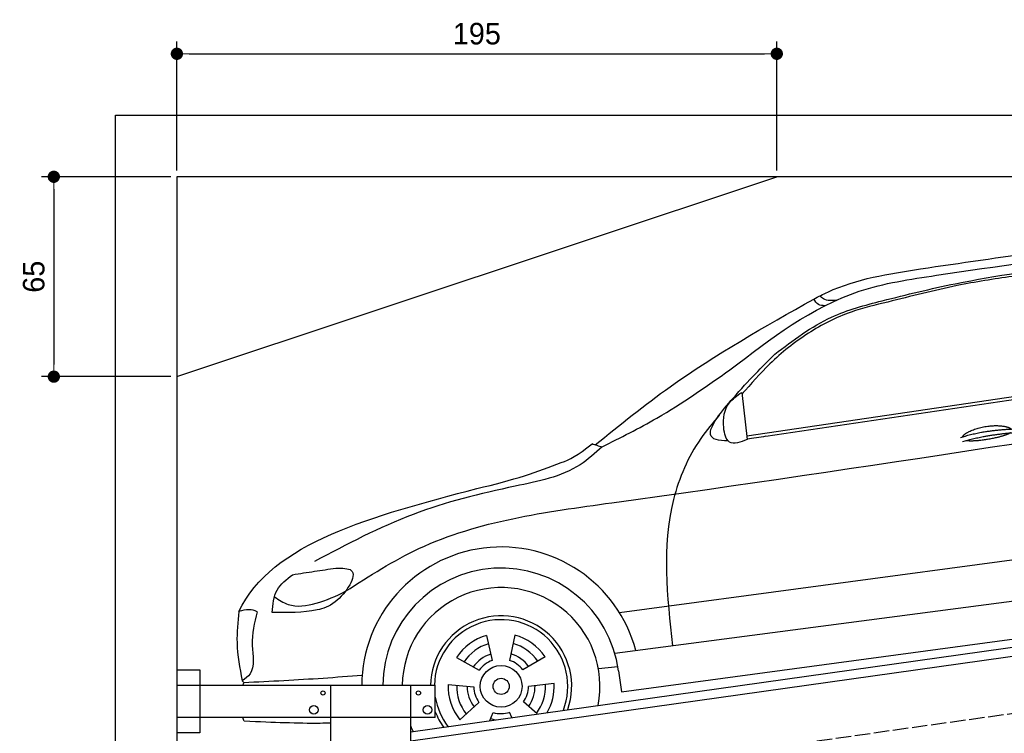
# Model space of a CAD drawing. Extents: x 13 to 6414, y -50 to 5951.
# Tile 4 of 6: x 13 to 3214, y 3630 to 5951. Entities that reach past the tile are written whole.
import ezdxf

# ---------------------------------------------------------------- set-up
doc = ezdxf.new("R2010")
doc.units = 0
doc.header["$LTSCALE"] = 10
doc.header["$MEASUREMENT"] = 0
doc.linetypes.add('GEN3', pattern=[6.25, 5, -1.25])
doc.layers.get('0').update_dxf_attribs({"linetype": 'CONTINUOUS'})
doc.layers.get('DEFPOINTS').update_dxf_attribs({"linetype": 'CONTINUOUS'})
doc.layers.add('3', color=6, linetype='GEN3')
doc.layers.add('CAR', color=1, linetype='CONTINUOUS')
doc.layers.add('AM_5', color=3, linetype='CONTINUOUS', lineweight=15)
doc.dimstyles.new('KLAUS_DXF', dxfattribs={"dimscale": 20, "dimtxt": 3.5, "dimasz": 2, "dimexe": 2, "dimexo": 1, "dimgap": 1.5, "dimtad": 1, "dimlfac": 0.1, "dimdsep": 46, "dimtxsty": 'STANDARD', "dimblk": 'DOT', "dimcen": 2, "dimclrd": 256, "dimclre": 256, "dimclrt": 2, "dimadec": 0, "dimazin": 0, "dimtfac": 1, "dimtmove": 2, "dimatfit": 3, "dimfxl": 1, "dimtolj": 1, "dimarcsym": 0})

# ---------------------------------------------------------------- blocks, each defined once
blk = doc.blocks.new('_DOT')
at = {"color": 0, "linetype": 'ByBlock'}
blk.add_line((-0.5, 0), (-1, 0), dxfattribs=at)
at = {"color": 0, "linetype": 'ByBlock', "const_width": 0.5}
blk.add_lwpolyline([(-0.25, 0, 1), (0.25, 0, 1)], format="xyb", close=True, dxfattribs=at)
blk = doc.blocks.new('*D4')
at = {"layer": 'AM_5', "lineweight": -2, "transparency": 16777216}
for p, q in [((524.1, 5460), (524.1, 5880)), ((2474.1, 5460), (2474.1, 5880)), ((564.1, 5840), (2434.1, 5840))]:
    blk.add_line(p, q, dxfattribs=at)
at = {"layer": 'DEFPOINTS', "color": 0, "transparency": 16777216}
for p in [(2474.1, 5840), (524.1, 5440), (2474.1, 5440)]:
    blk.add_point(p, dxfattribs=at)
at = {"layer": 'AM_5', "lineweight": -2, "transparency": 16777216, "xscale": 40, "yscale": 40, "zscale": 40, "rotation": 180}
blk.add_blockref('_DOT', (524.1, 5840), dxfattribs=at)
at = {"layer": 'AM_5', "lineweight": -2, "transparency": 16777216, "xscale": 40, "yscale": 40, "zscale": 40}
blk.add_blockref('_DOT', (2474.1, 5840), dxfattribs=at)
at = {"layer": 'AM_5', "color": 2, "transparency": 16777216, "insert": (1499.1, 5905), "char_height": 70, "attachment_point": 5}
blk.add_mtext('\\A1;195', dxfattribs=at)
blk = doc.blocks.new('*D6')
at = {"layer": 'AM_5', "lineweight": -2, "transparency": 16777216}
for p, q in [((504.1, 5440), (84.1, 5440)), ((124.1, 5400), (124.1, 4830)), ((504.1, 4790), (84.1, 4790))]:
    blk.add_line(p, q, dxfattribs=at)
at = {"layer": 'DEFPOINTS', "color": 0, "transparency": 16777216}
for p in [(524.1, 5440), (124.1, 4790), (524.1, 4790)]:
    blk.add_point(p, dxfattribs=at)
at = {"layer": 'AM_5', "lineweight": -2, "transparency": 16777216, "xscale": 40, "yscale": 40, "zscale": 40}
for p, rotation in [((124.1, 5440), 90), ((124.1, 4790), 270)]:
    blk.add_blockref('_DOT', p, dxfattribs=dict(at, rotation=rotation))
at = {"layer": 'AM_5', "color": 2, "transparency": 16777216, "insert": (59.1, 5115), "char_height": 70, "attachment_point": 5, "rotation": 90}
blk.add_mtext('\\A1;65', dxfattribs=at)
blk = doc.blocks.new('Car_K')
at = {"layer": 'CAR'}
for p, q in [((4395.3, 2725.6), (6371, 3016)), ((4457.7, 2723.8), (6379.4, 3009)), ((4379.1, 2866.5), (4396.7, 2713.3)), ((3981.4, 2150.9), (5902.5, 2408.8)), ((5954.6, 2278.4), (3966.6, 2017.9)), ((3987.9, 1892.3), (5969.5, 2160.9)), ((3549.7, 2076.4), (3568.1, 1994.6)), ((3641.8, 2077.1), (3624.8, 1995)), ((3452.6, 2004.6), (3525.4, 1963)), ((3740.1, 2007), (3667.9, 1964.2)), ((3913.1, 1968.5), (3976.3, 1975.6)), ((3978.5, 1961.3), (3987.9, 1892.3)), ((3424.8, 1916.8), (3508.3, 1908.9)), ((3769.3, 1919.6), (3685.9, 1910.4)), ((3463.1, 1802.2), (3525.1, 1858.6)), ((3714.2, 1820.9), (3669.9, 1859.8)), ((3559.9, 1799.2), (3571.3, 1825.7)), ((3631.9, 1809.3), (3624.3, 1826.1))]:
    blk.add_line(p, q, dxfattribs=at)
for radius in [67.9, 26.2]:
    blk.add_circle((3597.1, 1910.6), radius, dxfattribs=at)
for radius, start, end in [(453.2, 14.86, 179.5503), (384.7, 7.5734, 179.4702), (321.3, 348.8956, 179.3656), (229.5, 340.7371, 179.1121), (216.8, 338.9836, 179.0598), (172.4, 105.9643, 146.9655), (144.5, 106.605, 146.3248), (144.5, 34.605, 74.3248), (172.4, 33.9643, 74.9655), (110.3, 107.8341, 145.0957), (88.8, 109.097, 143.8328), (88.8, 37.097, 71.8328), (110.3, 35.8341, 73.0957), (172.4, 177.9643, 218.9655), (144.5, 178.605, 218.3248), (110.3, 179.8341, 217.0957), (88.8, 181.097, 215.8328), (88.8, 325.097, 359.8328), (110.3, 323.8341, 1.0957), (144.5, 322.605, 2.3248), (172.4, 330.4173, 2.9655), (216.8, 189.363, 217.0164), (229.5, 201.2851, 215.2629), (88.8, 253.097, 287.8328), (110.3, 251.8341, 260.346), (321.3, 203.8286, 207.1044)]:
    blk.add_arc((3597.1, 1910.6), radius, start, end, dxfattribs=at)
for points, degree, knots in [([(4960.4, 3268.4), (5220.3, 3306.4), (5747.3, 3383.4), (6478.6, 3434.2), (6859.6, 3211.3), (7001.7, 3128.2)], 3, [0, 0, 0, 0, 795.09308, 1612.404872, 2098.463299, 2098.463299, 2098.463299, 2098.463299]), ([(4341, 2940.3), (4474.3, 3042.3), (4677, 3197.5), (5124.5, 3264.4), (5403, 3304.4), (5597.3, 3332.3)], 3, [0, 0, 0, 0, 491.496147, 747.712732, 1339.159351, 1339.159351, 1339.159351, 1339.159351]), ([(4486.6, 2990.7), (4545.8, 3035.8), (4651.4, 3116.2), (4859.3, 3171.2), (5126.1, 3235.8), (5464.3, 3284.2), (5722.9, 3301), (5845.3, 3309)], 3, [0, 0, 0, 0, 220.805775, 393.417908, 637.451139, 1046.907631, 1414.974246, 1414.974246, 1414.974246, 1414.974246]), ([(4613.5, 3170.2), (4628.6, 3178.1), (4735.8, 3233.7), (4856.6, 3252.4), (4960.4, 3268.4)], 3, [0, 0, 0, 0, 51.147071, 361.60585, 361.60585, 361.60585, 361.60585]), ([(5333.6, 3253.4), (5308.7, 3250.3), (5223.6, 3239.4), (5062.6, 3213.6), (4929, 3179.4), (4854.3, 3160.3)], 3, [96.627312, 96.627312, 96.627312, 96.627312, 171.985535, 353.964722, 585.294651, 585.294651, 585.294651, 585.294651]), ([(3903, 2696.1), (3983.1, 2760.8), (4205.2, 2940.2), (4454.2, 3080.5), (4613.5, 3170.2)], 3, [0, 0, 0, 0, 308.510954, 855.342049, 855.342049, 855.342049, 855.342049]), ([(4649.4, 3148.3), (4641.9, 3148.7), (4626.1, 3149.7), (4617.8, 3163.2), (4613.5, 3170.2)], 3, [0, 0, 0, 0, 21.231322, 44.529597, 44.529597, 44.529597, 44.529597]), ([(4687.2, 3166.4), (4672.1, 3165), (4651.3, 3163.1), (4637, 3176.9), (4633.1, 3180.6)], 3, [0, 0, 0, 0, 42.119667, 57.904128, 57.904128, 57.904128, 57.904128]), ([(4854.3, 3160.3), (4814, 3150.9), (4723.1, 3129.7), (4591.5, 3062.5), (4473.7, 2968.4), (4409.3, 2894.3), (4379.8, 2860.3)], 3, [0, 0, 0, 0, 123.949889, 279.082644, 438.516219, 573.303533, 573.303533, 573.303533, 573.303533]), ([(4334.6, 2709.5), (4303.1, 2709), (4246, 2721.6), (4373.6, 2878.3), (4444.9, 2949.2), (4486.6, 2990.7)], 3, [93.12531, 93.12531, 93.12531, 93.12531, 180.032421, 319.648401, 516.477642, 516.477642, 516.477642, 516.477642]), ([(3925.1, 2689.5), (3985.3, 2719.6), (4130.6, 2792), (4263.3, 2885.5), (4341, 2940.3)], 3, [0, 0, 0, 0, 201.651658, 486.269195, 486.269195, 486.269195, 486.269195]), ([(3091.3, 2219.7), (3169.4, 2269.8), (3429.6, 2436.6), (4576, 2588.6), (5593.2, 2750.5), (6400, 2878.8)], 3, [0, 0, 0, 0, 276.230985, 920.854723, 3391.651354, 3391.651354, 3391.651354, 3391.651354]), ([(4396.7, 2713.3), (4374.8, 2705), (4333.8, 2689.5), (4314.2, 2765.6), (4325.9, 2829.2), (4364, 2855.9), (4379.1, 2866.5)], 3, [0, 0, 0, 0, 57.694639, 108.12902, 189.778781, 243.319174, 243.319174, 243.319174, 243.319174]), ([(4306.1, 2792.5), (4285.2, 2767.8), (4217.5, 2687.7), (4111.2, 2437.6), (4136.6, 2203.3), (4154, 2042.4)], 3, [0, 0, 0, 0, 97.223262, 314.251894, 789.804407, 789.804407, 789.804407, 789.804407]), ([(5096.6, 2721.7), (5100.1, 2730), (5124.3, 2747.3), (5178.1, 2764.2), (5225, 2761.1), (5250, 2752.2), (5255.3, 2747.7), (5255.6, 2747.5)], 5, [0.0314681, 0.0314681, 0.0314681, 0.0314681, 0.0314681, 0.0314681, 0.300106, 0.500106, 0.5095952, 0.5095952, 0.5095952, 0.5095952, 0.5095952, 0.5095952]), ([(5252.3, 2734.9), (5248.8, 2732.7), (5232.1, 2724.4), (5198.9, 2715.8), (5152.6, 2708), (5121.2, 2707.1), (5107.9, 2709.7)], 5, [0.6133618, 0.6133618, 0.6133618, 0.6133618, 0.6133618, 0.6133618, 0.700106, 0.9252293, 0.9252293, 0.9252293, 0.9252293, 0.9252293, 0.9252293]), ([(3925.1, 2689.5), (3902.2, 2668.7), (3824, 2597.3), (3599.7, 2554.9), (3303.2, 2482.1), (3095.7, 2372.5), (2990.2, 2316.7)], 3, [0, 0, 0, 0, 91.933634, 314.390135, 658.38076, 1014.064836, 1014.064836, 1014.064836, 1014.064836]), ([(3518, 2553.7), (3639.3, 2581.7), (3745, 2618.4), (3845.3, 2659.5), (3893, 2699.8)], 3, [0, 0, 0, 0, 247.321337, 334.292188, 334.292188, 334.292188, 334.292188]), ([(3893.1, 2699.9), (3897.9, 2698), (3908.5, 2693.9), (3919.4, 2691.2), (3925.3, 2689.7)], 3, [0, 0, 0, 0, 15.568021, 33.841736, 33.841736, 33.841736, 33.841736]), ([(3059.7, 2295), (3080.3, 2295.1), (3147.5, 2295.6), (3072, 2180.9), (2975.7, 2149), (2903.4, 2150.4), (2853.2, 2151.3)], 3, [0, 0, 0, 0, 50.979532, 165.98642, 230.339947, 376.301558, 376.301558, 376.301558, 376.301558]), ([(2853.2, 2151.3), (2855.3, 2177), (2859.4, 2227.5), (2899.4, 2258.5), (2919.1, 2273.7)], 3, [0, 0, 0, 0, 73.589328, 144.916366, 144.916366, 144.916366, 144.916366]), ([(2919.1, 2273.7), (2943, 2277.4), (2989.8, 2284.7), (3036.7, 2291.6), (3059.7, 2295)], 3, [0, 0, 0, 0, 72.340016, 142.14612, 142.14612, 142.14612, 142.14612]), ([(2860.2, 2201.5), (2874.7, 2192), (2914.8, 2165.3), (3002.7, 2177.2), (3060.5, 2204.9), (3091.3, 2219.7)], 3, [0, 0, 0, 0, 50.87875, 141.728856, 245.043202, 245.043202, 245.043202, 245.043202]), ([(2744.5, 2154.1), (2741.1, 2120.1), (2733.4, 2044.6), (2747.7, 1970), (2755.6, 1929)], 3, [0, 0, 0, 0, 101.994894, 226.406314, 226.406314, 226.406314, 226.406314]), ([(2803.8, 2152.6), (2795.3, 2117.7), (2779.6, 2053.5), (2801, 1961.9), (2765.2, 1935.9), (2755.6, 1929)], 3, [0, 0, 0, 0, 109.791406, 202.46401, 236.378188, 236.378188, 236.378188, 236.378188]), ([(3145.3, 1945.7), (3060.6, 1939.5), (2932.6, 1930.2), (2804.5, 1924.3), (2761, 1922.3)], 3, [0, 0, 0, 0, 254.53565, 384.934637, 384.934637, 384.934637, 384.934637]), ([(3043.2, 1790.9), (3031.6, 1790.6), (2945.8, 1788.9), (2860.9, 1793.2), (2762.4, 1796.9)], 3, [250.354392, 250.354392, 250.354392, 250.354392, 285.458466, 509.835857, 509.835857, 509.835857, 509.835857])]:
    blk.add_open_spline(points, degree=degree, knots=knots, dxfattribs=at)
for points, degree in [([(4457.7, 2723.8), (4436.9, 2720.6), (4416.2, 2717.4), (4396.5, 2714.9)], 3), ([(5090.7, 2719.8), (5164, 2744.5), (5270.4, 2748.1)], 2), ([(5097.2, 2706.5), (5169.3, 2728.8), (5269.6, 2736.4)], 2), ([(2744.5, 2154.1), (2850, 2378.9), (3184, 2466.3), (3518, 2553.7)], 3), ([(2803.8, 2152.6), (2787.9, 2162.9), (2767.7, 2161.4), (2744.5, 2154.1)], 3), ([(2761, 1922.3), (2759.2, 1924.6), (2757.3, 1926.8), (2755.6, 1929)], 3), ([(2757.6, 1914.2), (2758.7, 1916.9), (2759.9, 1919.6), (2761, 1922.3)], 3), ([(2762.4, 1796.9), (2760.8, 1801), (2759.2, 1805.1), (2757.7, 1809.2)], 3)]:
    blk.add_open_spline(points, degree=degree, dxfattribs=at)

msp = doc.modelspace()

# ---------------------------------------------------------------- linework, layer by layer
for p, q in [((324.09, 190), (324.09, 5640)), ((324.09, 5640), (6024.074, 5640)), ((5824.081, 5440), (524.081, 5440)), ((524.081, 5440), (524.081, 440)), ((524.081, 4790), (2474.081, 5440)), ((1284.081, 3635.181), (3762.92, 3983.559)), ((3770.066, 3954.269), (1284.081, 3604.886)), ((524.081, 3836.226), (599.081, 3836.226)), ((599.081, 3836.226), (599.081, 3631.226)), ((524.081, 3786.226), (1364.081, 3786.226)), ((1024.081, 2266.226), (1024.081, 3786.226)), ((1284.081, 446.226), (1284.081, 3786.226)), ((1364.081, 3681.226), (1364.081, 3786.226)), ((1364.081, 3681.226), (524.081, 3681.226)), ((599.081, 3631.226), (524.081, 3631.226))]:
    msp.add_line(p, q)
for centre, radius in [((999.081, 3761.226), 7), ((1309.081, 3761.226), 7), ((969.081, 3706.226), 14), ((1339.081, 3706.226), 14)]:
    msp.add_circle(centre, radius)
at = {"layer": '3'}
msp.add_line((747.49, 3344.675), (5754.898, 4048.42), dxfattribs=at)

# ---------------------------------------------------------------- block references
at = {"layer": 'CAR'}
msp.add_blockref('Car_K', (-2019.077, 1872.202), dxfattribs=at)

# ---------------------------------------------------------------- dimensions: what is measured, and where the dimension line sits
at = {"layer": 'AM_5'}
dim = msp.add_linear_dim(base=(2474.081, 5840), p1=(524.081, 5440), p2=(2474.081, 5440), dimstyle='KLAUS_DXF', override={"dimtol": 0, "dimlim": 0, "dimtp": 0, "dimtm": 0, "dimtfac": 1, "dimtdec": 2, "dimtolj": 1, "dimtzin": 7}, dxfattribs=at)
dim.commit()
dim.dimension.update_dxf_attribs({"geometry": '*D4', "text_midpoint": (1499.081, 5905)})
dim = msp.add_linear_dim(base=(124.09, 4790), p1=(524.081, 5440), p2=(524.081, 4790), angle=90, dimstyle='KLAUS_DXF', override={"dimtol": 0, "dimlim": 0, "dimtp": 0, "dimtm": 0, "dimtfac": 1, "dimtdec": 2, "dimtolj": 1, "dimtzin": 7}, dxfattribs=at)
dim.commit()
dim.dimension.update_dxf_attribs({"geometry": '*D6', "text_midpoint": (59.09, 5115)})

doc.saveas('drawing.dxf')
